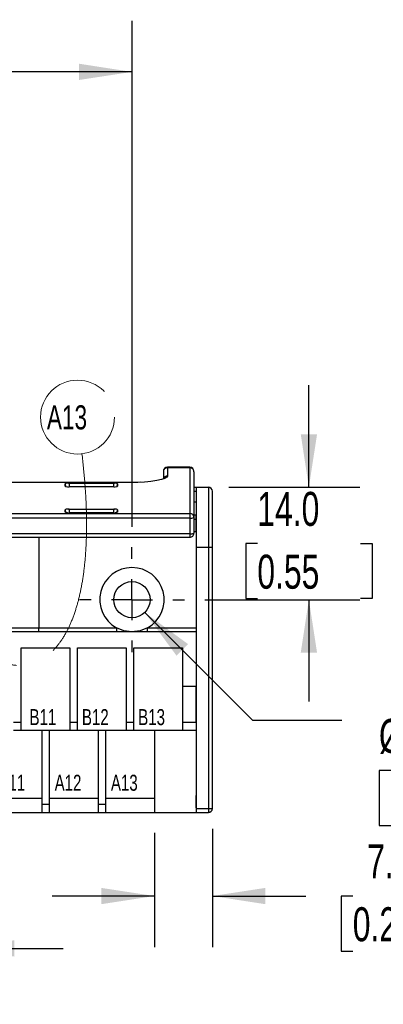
# Model space of a CAD drawing. Header units: millimetres. Extents: x 0 to 559, y 0 to 432.
# Tile 7 of 11: x 205 to 250, y 247 to 370. Entities that reach past the tile are written whole.
import ezdxf

# ---------------------------------------------------------------- set-up
doc = ezdxf.new("R2010")
doc.units = ezdxf.units.MM
doc.header["$LTSCALE"] = 2
doc.linetypes.add('CENTERX2', pattern=[20.32, 12.7, -2.54, 2.54, -2.54])
doc.layers.add('CENTER', color=40, linetype='CENTERX2')
doc.layers.add('DIMENSIONS', color=140, linetype='Continuous', lineweight=25)
doc.layers.add('TEXT', color=140, linetype='Continuous', lineweight=25)
doc.styles.add('SLDTEXTSTYLE0', font='TXT', dxfattribs={"width": 0.7})
doc.dimstyles.new('SLDDIMSTYLE0', dxfattribs={"dimtxt": 4.316016, "dimasz": 6.604, "dimexe": 0, "dimexo": 0.0625, "dimgap": 1.079004, "dimtad": 0, "dimtih": 1, "dimtoh": 1, "dimrnd": 1e-09, "dimzin": 4, "dimdsep": 46, "dimtxsty": 'SLDTEXTSTYLE0', "dimsah": 1, "dimcen": 0.09, "dimadec": 0, "dimazin": 1, "dimtfac": 1, "dimtofl": 0, "dimtmove": 0, "dimatfit": 3, "dimfxl": 0, "dimfrac": 2, "dimtolj": 1, "dimtzin": 12, "dimarcsym": 0})
doc.dimstyles.new('SLDDIMSTYLE1', dxfattribs={"dimtxt": 4.316016, "dimasz": 6.604, "dimexe": 0, "dimexo": 0.0625, "dimgap": 1.079004, "dimtad": 0, "dimtih": 1, "dimtoh": 1, "dimrnd": 1e-09, "dimzin": 12, "dimdsep": 46, "dimtxsty": 'SLDTEXTSTYLE0', "dimsah": 1, "dimcen": 0.09, "dimadec": 0, "dimazin": 3, "dimtfac": 1, "dimtmove": 0, "dimatfit": 0, "dimfxl": 0, "dimfrac": 2, "dimtolj": 1, "dimtzin": 12, "dimarcsym": 0})
doc.dimstyles.new('SLDDIMSTYLE3', dxfattribs={"dimtxt": 4.316016, "dimasz": 6.604, "dimexe": 0, "dimexo": 0.0625, "dimgap": 1.079004, "dimtad": 0, "dimtih": 1, "dimtoh": 1, "dimrnd": 1e-09, "dimzin": 4, "dimdsep": 46, "dimtxsty": 'SLDTEXTSTYLE0', "dimsah": 1, "dimcen": 0.09, "dimadec": 0, "dimazin": 1, "dimtfac": 1, "dimtmove": 0, "dimatfit": 0, "dimfxl": 0, "dimfrac": 2, "dimtolj": 1, "dimtzin": 12, "dimarcsym": 0})
doc.dimstyles.new('SLDDIMSTYLE4', dxfattribs={"dimtxt": 4.316016, "dimasz": 6.604, "dimexe": 0, "dimexo": 0.0625, "dimgap": 1.079004, "dimtad": 0, "dimtih": 1, "dimtoh": 1, "dimrnd": 1e-09, "dimzin": 12, "dimdsep": 46, "dimtxsty": 'SLDTEXTSTYLE0', "dimsah": 1, "dimcen": 0, "dimadec": 0, "dimazin": 3, "dimtfac": 1, "dimtofl": 0, "dimtmove": 0, "dimatfit": 3, "dimfxl": 0, "dimfrac": 2, "dimtolj": 1, "dimtzin": 12, "dimarcsym": 0})

# ---------------------------------------------------------------- blocks, each defined once
blk = doc.blocks.new('_D_7')
at = {"layer": 'DIMENSIONS'}
for p, q in [((229, 268.84), (229, 254.13)), ((221.78, 268.34), (221.78, 254.13)), ((221.78, 260.48), (209.08, 260.48)), ((229, 260.48), (240.61, 260.48)), ((246.46, 260.48), (245.01, 260.48)), ((245.01, 260.48), (245.01, 253.62)), ((259.28, 260.48), (260.73, 260.48)), ((260.73, 260.48), (260.73, 253.62)), ((245.01, 253.62), (246.46, 253.62)), ((260.73, 253.62), (259.28, 253.62))]:
    blk.add_line(p, q, dxfattribs=at)
for points in [[(221.78, 260.48), (215.17, 261.49), (215.17, 259.46)], [(229, 260.48), (235.6, 259.46), (235.6, 261.49)]]:
    blk.add_solid(points, dxfattribs=at)
at = {"layer": 'DIMENSIONS', "char_height": 4.233, "attachment_point": 1, "style": 'SLDTEXTSTYLE0'}
for s, insert in [('7.2', (248.25, 266.9)), ('0.28', (246.46, 259.08))]:
    blk.add_mtext(s, dxfattribs=dict(at, insert=insert))
blk = doc.blocks.new('_D_8')
at = {"layer": 'DIMENSIONS'}
for p, q in [((220.59, 295.79), (233.99, 282.38)), ((233.99, 282.38), (245.11, 282.38)), ((251.18, 276.12), (249.73, 276.12)), ((249.73, 276.12), (249.73, 269.26)), ((264.01, 276.12), (265.45, 276.12)), ((265.45, 276.12), (265.45, 269.26)), ((249.73, 269.26), (251.18, 269.26)), ((265.45, 269.26), (264.01, 269.26))]:
    blk.add_line(p, q, dxfattribs=at)
blk.add_solid([(220.59, 295.79), (224.54, 290.4), (225.98, 291.84)], dxfattribs=at)
at = {"layer": 'DIMENSIONS', "char_height": 4.233, "attachment_point": 1, "style": 'SLDTEXTSTYLE0'}
for s, insert in [('2X', (253.86, 289.4)), ('%%c', (249.72, 282.54)), ('4.5', (256.23, 282.54)), ('0.18', (251.18, 274.71))]:
    blk.add_mtext(s, dxfattribs=dict(at, insert=insert))
blk = doc.blocks.new('_D_9')
at = {"layer": 'DIMENSIONS'}
for p, q in [((241, 311.38), (241, 324.08)), ((231.04, 311.38), (247.35, 311.38)), ((234.59, 304.38), (233.14, 304.38)), ((233.14, 304.38), (233.14, 297.52)), ((247.42, 304.38), (248.87, 304.38)), ((248.87, 304.38), (248.87, 297.52)), ((228.08, 297.38), (247.35, 297.38)), ((233.14, 297.52), (234.59, 297.52)), ((241, 297.38), (241, 284.68)), ((248.87, 297.52), (247.42, 297.52))]:
    blk.add_line(p, q, dxfattribs=at)
for points in [[(241, 311.38), (242.02, 317.98), (239.99, 317.98)], [(241, 297.38), (239.99, 290.78), (242.02, 290.78)]]:
    blk.add_solid(points, dxfattribs=at)
at = {"layer": 'DIMENSIONS', "char_height": 4.233, "attachment_point": 1, "style": 'SLDTEXTSTYLE0'}
for s, insert in [('14.0', (234.59, 310.8)), ('0.55', (234.59, 302.98))]:
    blk.add_mtext(s, dxfattribs=dict(at, insert=insert))
blk = doc.blocks.new('_D_10')
at = {"layer": 'DIMENSIONS'}
for p, q in [((138, 356.09), (138, 369.45)), ((219, 306.46), (219, 369.45)), ((138, 363.1), (166.24, 363.1)), ((172.09, 363.1), (170.64, 363.1)), ((170.64, 363.1), (170.64, 356.24)), ((184.91, 363.1), (186.36, 363.1)), ((186.36, 363.1), (186.36, 356.24)), ((219, 363.1), (190.76, 363.1)), ((170.64, 356.24), (172.09, 356.24)), ((186.36, 356.24), (184.91, 356.24)), ((138, 306.46), (138, 353.04))]:
    blk.add_line(p, q, dxfattribs=at)
for points in [[(138, 363.1), (144.6, 362.09), (144.6, 364.12)], [(219, 363.1), (212.39, 364.12), (212.39, 362.09)]]:
    blk.add_solid(points, dxfattribs=at)
at = {"layer": 'DIMENSIONS', "char_height": 4.233, "attachment_point": 1, "style": 'SLDTEXTSTYLE0'}
for s, insert in [('81.0', (172.09, 369.53)), ('3.19', (172.09, 361.7))]:
    blk.add_mtext(s, dxfattribs=dict(at, insert=insert))
blk = doc.blocks.new('_D_11')
at = {"layer": 'DIMENSIONS'}
for p, q in [((190.75, 255.64), (190.75, 247.6)), ((197.75, 255.64), (197.75, 247.6)), ((161.63, 253.95), (160.18, 253.95)), ((160.18, 253.95), (160.18, 247.09)), ((174.46, 253.95), (175.91, 253.95)), ((175.91, 253.95), (175.91, 247.09)), ((190.75, 253.95), (180.3, 253.95)), ((197.75, 253.95), (210.45, 253.95)), ((160.18, 247.09), (161.63, 247.09)), ((175.91, 247.09), (174.46, 247.09))]:
    blk.add_line(p, q, dxfattribs=at)
for points in [[(190.75, 253.95), (184.15, 254.97), (184.15, 252.94)], [(197.75, 253.95), (204.36, 252.94), (204.36, 254.97)]]:
    blk.add_solid(points, dxfattribs=at)
at = {"layer": 'DIMENSIONS', "char_height": 4.233, "attachment_point": 1, "style": 'SLDTEXTSTYLE0'}
for s, insert in [('7.0', (163.43, 260.38)), ('0.28', (161.63, 252.55))]:
    blk.add_mtext(s, dxfattribs=dict(at, insert=insert))
blk = doc.blocks.new('SW_NOTE_0_13')
at = {"layer": 'TEXT', "color": 0, "linetype": 'CENTERX2', "lineweight": 18}
blk.add_circle((-0.55, 4.58), 4.6, dxfattribs=at)
at = {"layer": 'TEXT', "color": 0, "linetype": 'CENTERX2', "lineweight": 18, "insert": (-4.36, 6.05), "char_height": 3, "attachment_point": 1, "style": 'SLDTEXTSTYLE0'}
blk.add_mtext('A13', dxfattribs=at)
blk = doc.blocks.new('SW_CENTERMARKSYMBOL_0')
at = {"layer": 'CENTER', "color": 0}
for p, q in [((0, 5.08), (0, 6.54)), ((0, 0), (0, 2.54)), ((-5.08, 0), (-6.54, 0)), ((0, 0), (-2.54, 0)), ((0, 0), (0, -2.54)), ((0, 0), (2.54, 0)), ((5.08, 0), (6.54, 0)), ((0, -5.08), (0, -6.54))]:
    blk.add_line(p, q, dxfattribs=at)

msp = doc.modelspace()

# ---------------------------------------------------------------- linework, layer by layer
for p, q in [((222.898, 313.308), (222.898, 312.392)), ((226.198, 313.863), (223.398, 313.863)), ((223.398, 313.863), (223.398, 313.802)), ((223.398, 313.802), (223.398, 312.773)), ((226.198, 313.802), (223.398, 313.802)), ((226.198, 313.863), (226.198, 313.802)), ((226.198, 313.802), (226.198, 308.124)), ((226.698, 313.308), (226.698, 307.632)), ((218.898, 311.98), (138.098, 311.98)), ((218.898, 311.972), (138.098, 311.972)), ((210.683, 311.523), (210.683, 311.798)), ((210.683, 311.798), (210.738, 311.482)), ((210.685, 311.517), (210.683, 311.523)), ((211.176, 311.885), (216.72, 311.885)), ((211.254, 311.435), (211.176, 311.885)), ((216.72, 311.435), (211.176, 311.435)), ((216.72, 311.885), (216.642, 311.435)), ((217.158, 311.482), (217.212, 311.798)), ((217.212, 311.523), (217.211, 311.517)), ((217.212, 311.798), (217.212, 311.523)), ((218.898, 311.972), (218.898, 311.98)), ((226.698, 311.38), (226.998, 311.38)), ((226.698, 310.88), (226.998, 310.88)), ((226.998, 311.38), (226.998, 303.88)), ((226.998, 311.38), (228.498, 311.38)), ((228.498, 311.38), (228.498, 303.88)), ((228.998, 303.88), (228.998, 310.88)), ((226.998, 309.518), (226.698, 309.518)), ((130.798, 308.124), (226.198, 308.124)), ((210.683, 308.298), (210.683, 308.573)), ((210.683, 308.573), (210.738, 308.258)), ((210.685, 308.292), (210.683, 308.298)), ((211.176, 308.661), (216.72, 308.661)), ((211.254, 308.211), (211.176, 308.661)), ((216.72, 308.211), (211.176, 308.211)), ((216.72, 308.661), (216.642, 308.211)), ((217.158, 308.258), (217.212, 308.573)), ((217.212, 308.298), (217.211, 308.292)), ((217.212, 308.573), (217.212, 308.298)), ((226.198, 308.124), (226.198, 307.543)), ((226.963, 307.883), (226.698, 307.883)), ((226.963, 307.356), (226.963, 307.883)), ((226.198, 307.543), (130.798, 307.543)), ((226.198, 307.543), (226.198, 305.575)), ((226.698, 307.632), (226.698, 305.664)), ((226.963, 307.356), (226.698, 307.356)), ((226.963, 307.518), (226.998, 307.518)), ((226.963, 305.856), (226.963, 307.356)), ((226.198, 305.575), (130.798, 305.575)), ((226.198, 305.575), (226.198, 305.164)), ((226.698, 305.856), (226.963, 305.856)), ((130.798, 305.164), (226.198, 305.164)), ((207.419, 305.164), (207.419, 293.88)), ((228.498, 303.88), (226.998, 303.88)), ((226.998, 303.88), (226.998, 271.38)), ((228.998, 303.88), (228.498, 303.88)), ((228.498, 303.88), (228.498, 271.38)), ((228.998, 271.38), (228.998, 303.88)), ((226.998, 293.38), (129.998, 293.38)), ((203.884, 293.88), (207.419, 293.88)), ((207.419, 293.38), (207.419, 293.88)), ((207.419, 293.88), (217.061, 293.88)), ((217.061, 293.88), (217.061, 293.38)), ((220.934, 293.38), (220.934, 293.88)), ((220.934, 293.88), (226.998, 293.88)), ((205.218, 291.38), (211.268, 291.38)), ((205.218, 282.13), (205.218, 291.38)), ((211.268, 291.38), (211.268, 282.13)), ((212.218, 291.38), (218.268, 291.38)), ((212.218, 282.13), (212.218, 291.38)), ((218.268, 291.38), (218.268, 282.13)), ((219.218, 291.38), (225.268, 291.38)), ((219.218, 282.13), (219.218, 291.38)), ((225.268, 291.38), (225.268, 286.584)), ((226.963, 286.584), (225.268, 286.584)), ((225.268, 286.584), (225.268, 282.109)), ((226.963, 282.13), (226.963, 286.584)), ((204.268, 282.13), (205.218, 282.13)), ((205.218, 281.13), (205.218, 282.13)), ((211.268, 282.13), (212.218, 282.13)), ((211.268, 282.13), (211.268, 281.13)), ((212.218, 281.13), (212.218, 282.13)), ((218.268, 282.13), (219.218, 282.13)), ((218.268, 282.13), (218.268, 281.13)), ((219.218, 281.13), (219.218, 282.13)), ((225.268, 282.109), (226.963, 282.109)), ((225.268, 282.109), (225.268, 281.13)), ((226.963, 282.13), (226.998, 282.13)), ((226.963, 282.109), (226.963, 282.13)), ((204.268, 281.13), (205.218, 281.13)), ((205.218, 281.13), (211.268, 281.13)), ((207.778, 281.13), (207.778, 271.88)), ((208.728, 271.88), (208.728, 281.13)), ((211.268, 281.13), (212.218, 281.13)), ((212.218, 281.13), (218.268, 281.13)), ((214.778, 281.13), (214.778, 271.88)), ((215.728, 271.88), (215.728, 281.13)), ((218.268, 281.13), (219.218, 281.13)), ((219.218, 281.13), (225.268, 281.13)), ((221.778, 281.13), (221.778, 270.88)), ((225.268, 281.13), (226.998, 281.13)), ((207.778, 272.63), (201.728, 272.63)), ((214.778, 272.63), (208.728, 272.63)), ((221.778, 272.63), (215.728, 272.63)), ((226.998, 272.98), (226.963, 272.98)), ((226.963, 271.48), (226.963, 272.98)), ((208.728, 271.88), (207.778, 271.88)), ((207.778, 271.88), (207.778, 270.88)), ((208.728, 270.88), (208.728, 271.88)), ((215.728, 271.88), (214.778, 271.88)), ((214.778, 271.88), (214.778, 270.88)), ((215.728, 270.88), (215.728, 271.88)), ((226.963, 271.48), (226.998, 271.48)), ((226.998, 271.38), (228.498, 271.38)), ((226.998, 271.38), (226.998, 270.88)), ((228.498, 271.38), (228.998, 271.38)), ((228.498, 271.38), (228.498, 270.88)), ((201.728, 270.88), (207.778, 270.88)), ((207.778, 270.88), (208.728, 270.88)), ((208.728, 270.88), (214.778, 270.88)), ((214.778, 270.88), (215.728, 270.88)), ((215.728, 270.88), (221.778, 270.88)), ((221.778, 270.88), (226.998, 270.88)), ((226.998, 270.88), (228.498, 270.88))]:
    msp.add_line(p, q)
at = {"flags": 128}
for points in [[(223.398, 312.773), (223.319, 312.623), (223.082, 312.478), (222.664, 312.335), (222.08, 312.207), (221.36, 312.102), (220.968, 312.062), (220.554, 312.028), (219.741, 311.986), (218.898, 311.972)], [(220.023, 312.001), (219.558, 311.984), (218.898, 311.978)], [(218.998, 293.38), (217.998, 293.507), (217.061, 293.88)], [(220.934, 293.88), (219.999, 293.507), (218.998, 293.38)]]:
    msp.add_lwpolyline(points, dxfattribs=at)
msp.add_circle((218.998, 297.38), 2.25)
for centre, radius, start, end in [((223.398, 313.363), 0.5, 90, 180), ((223.395, 313.305), 0.497, 89.66691, 179.69932), ((223.395, 312.276), 0.498, 89.61019, 167.49526), ((226.198, 313.363), 0.5, 0, 90), ((226.201, 313.305), 0.497, 0.30068, 90.33309), ((228.498, 310.88), 0.5, 0, 90), ((226.199, 307.62), 0.504, 45.57154, 90.07792), ((226.21, 307.632), 0.488, 0.08178, 45.57513), ((226.319, 308.312), 0.778, 261.05015, 299.15028), ((226.23, 305.634), 0.463, 266.03931, 3.82618), ((226.319, 306.344), 0.778, 261.05015, 299.15028), ((218.998, 297.38), 4, 298.95502, 241.04498), ((228.498, 271.38), 0.5, 270, 360)]:
    msp.add_arc(centre, radius, start, end)
for centre, major_axis, start_param, end_param in [((211.191, 311.795), (0.508, -0.003), 1.6019422, 3.1425803), ((211.191, 311.525), (0.508, 0.003), 3.140605, 4.6812431), ((216.705, 311.795), (0.508, 0.003), 6.2821977, 7.8228357), ((216.705, 311.525), (0.508, -0.003), 4.7435349, 6.2841729), ((211.191, 308.571), (0.508, -0.003), 1.6019422, 3.1425803), ((211.191, 308.301), (0.508, 0.003), 3.140605, 4.6812431), ((216.705, 308.571), (0.508, 0.003), 6.2821977, 7.8228357), ((216.705, 308.301), (0.508, -0.003), 4.7435349, 6.2841729)]:
    msp.add_ellipse(centre, major_axis=major_axis, ratio=0.1780447, start_param=start_param, end_param=end_param)
at = {"layer": 'TEXT', "linetype": 'CENTERX2', "lineweight": 18, "flags": 128}
msp.add_lwpolyline([(212.776, 315.534), (212.801, 315.321), (212.826, 315.108), (212.85, 314.898), (212.873, 314.688), (212.896, 314.479), (212.919, 314.259), (212.942, 314.04), (212.965, 313.823), (212.986, 313.607), (213.007, 313.392), (213.027, 313.178), (213.047, 312.966), (213.066, 312.754), (213.084, 312.545), (213.101, 312.336), (213.118, 312.128), (213.135, 311.922), (213.15, 311.726), (213.164, 311.532), (213.178, 311.338), (213.191, 311.146), (213.204, 310.955), (213.216, 310.765), (213.228, 310.575), (213.239, 310.387), (213.25, 310.192), (213.26, 309.997), (213.27, 309.804), (213.279, 309.612), (213.287, 309.42), (213.295, 309.231), (213.304, 309.025), (213.311, 308.82), (213.318, 308.617), (213.324, 308.416), (213.329, 308.216), (213.334, 308.017), (213.338, 307.819), (213.341, 307.623), (213.344, 307.428), (213.346, 307.235), (213.348, 307.042), (213.348, 306.852), (213.349, 306.662), (213.348, 306.474), (213.347, 306.291), (213.346, 306.109), (213.343, 305.928), (213.341, 305.749), (213.337, 305.568), (213.333, 305.388), (213.329, 305.209), (213.323, 305.032), (213.318, 304.855), (213.312, 304.695), (213.306, 304.535), (213.299, 304.376), (213.292, 304.219), (213.284, 304.062), (213.276, 303.907), (213.267, 303.738), (213.257, 303.571), (213.246, 303.405), (213.235, 303.24), (213.224, 303.077), (213.211, 302.915), (213.199, 302.754), (213.186, 302.594), (213.172, 302.435), (213.158, 302.278), (213.143, 302.121), (213.128, 301.966), (213.112, 301.813), (213.096, 301.66), (213.08, 301.511), (213.063, 301.364), (213.046, 301.218), (213.028, 301.073), (213.01, 300.926), (212.991, 300.781), (212.972, 300.636), (212.952, 300.493), (212.932, 300.351), (212.911, 300.21), (212.89, 300.07), (212.868, 299.931), (212.846, 299.793), (212.823, 299.656), (212.8, 299.52), (212.777, 299.386), (212.754, 299.255), (212.73, 299.125), (212.706, 298.997), (212.681, 298.869), (212.656, 298.74), (212.63, 298.612), (212.604, 298.485), (212.578, 298.36), (212.551, 298.235), (212.52, 298.097), (212.489, 297.961), (212.458, 297.826), (212.426, 297.692), (212.394, 297.559), (212.361, 297.428), (212.328, 297.298), (212.294, 297.169), (212.263, 297.054), (212.232, 296.941), (212.201, 296.829), (212.17, 296.717), (212.138, 296.607), (212.103, 296.491), (212.069, 296.376), (212.034, 296.263), (211.999, 296.15), (211.963, 296.039), (211.927, 295.928), (211.885, 295.801), (211.842, 295.676), (211.799, 295.552), (211.755, 295.43), (211.711, 295.309), (211.667, 295.19), (211.624, 295.077), (211.581, 294.965), (211.537, 294.855), (211.493, 294.746), (211.449, 294.639), (211.404, 294.532), (211.359, 294.427), (211.313, 294.323), (211.268, 294.221), (211.221, 294.119), (211.175, 294.019), (211.128, 293.92), (211.081, 293.822), (211.033, 293.726), (210.986, 293.63), (210.937, 293.536), (210.883, 293.432), (210.828, 293.33), (210.773, 293.229), (210.718, 293.129), (210.661, 293.029), (210.604, 292.931), (210.546, 292.834), (210.488, 292.738), (210.43, 292.644), (210.371, 292.552), (210.312, 292.46), (210.253, 292.371), (210.193, 292.282), (210.133, 292.195), (210.073, 292.11), (210.012, 292.026), (209.952, 291.945), (209.892, 291.865), (209.832, 291.787), (209.771, 291.71), (209.709, 291.633), (209.647, 291.557), (209.584, 291.483), (209.521, 291.41), (209.458, 291.338), (209.396, 291.269), (209.333, 291.201), (209.271, 291.135), (209.208, 291.07), (209.143, 291.004), (209.079, 290.941), (209.014, 290.878), (208.949, 290.817), (208.884, 290.757), (208.819, 290.698), (208.753, 290.64), (208.687, 290.584), (208.621, 290.529), (208.555, 290.475), (208.485, 290.419), (208.414, 290.365), (208.343, 290.312), (208.272, 290.26), (208.201, 290.21), (208.129, 290.161), (208.06, 290.114), (207.99, 290.069), (207.92, 290.025), (207.85, 289.982), (207.778, 289.94), (207.706, 289.899), (207.634, 289.859), (207.562, 289.821), (207.49, 289.783), (207.417, 289.747), (207.345, 289.712), (207.272, 289.678), (207.2, 289.646), (207.127, 289.615), (207.049, 289.583), (206.972, 289.552), (206.894, 289.523), (206.816, 289.495), (206.738, 289.468), (206.66, 289.443), (206.587, 289.42), (206.513, 289.398), (206.439, 289.378), (206.365, 289.359), (206.291, 289.34), (206.212, 289.322), (206.134, 289.305), (206.055, 289.289), (205.976, 289.275), (205.897, 289.261), (205.818, 289.249), (205.739, 289.238), (205.66, 289.229), (205.581, 289.22), (205.501, 289.213), (205.422, 289.206), (205.342, 289.201), (205.256, 289.197), (205.169, 289.194), (205.082, 289.192), (204.995, 289.192), (204.908, 289.193), (204.821, 289.195), (204.734, 289.199), (204.638, 289.204), (204.542, 289.211), (204.446, 289.22), (204.349, 289.23), (204.253, 289.242), (204.157, 289.255), (204.06, 289.269), (203.966, 289.285), (203.871, 289.302), (203.776, 289.321), (203.682, 289.341), (203.585, 289.362), (203.488, 289.385), (203.392, 289.41), (203.295, 289.436), (203.198, 289.463), (203.103, 289.491), (203.008, 289.521), (202.913, 289.551), (202.818, 289.584), (202.721, 289.618), (202.624, 289.653), (202.526, 289.689), (202.429, 289.727), (202.332, 289.767), (202.235, 289.807), (202.137, 289.849), (202.04, 289.892), (201.942, 289.936), (201.844, 289.982), (201.74, 290.031), (201.637, 290.082), (201.533, 290.135), (201.429, 290.189), (201.324, 290.244), (201.22, 290.3), (201.119, 290.356), (201.017, 290.414), (200.916, 290.472), (200.814, 290.532), (200.712, 290.593), (200.61, 290.655), (200.498, 290.725), (200.386, 290.795), (200.274, 290.868), (200.162, 290.941), (200.05, 291.016), (199.937, 291.093), (199.824, 291.17), (199.711, 291.25), (199.597, 291.33), (199.484, 291.412), (199.37, 291.495), (199.255, 291.58), (199.14, 291.666), (199.025, 291.753), (198.912, 291.84), (198.799, 291.928), (198.685, 292.018), (198.571, 292.108), (198.454, 292.202), (198.337, 292.297), (198.219, 292.393), (198.101, 292.49), (197.983, 292.589), (197.863, 292.689), (197.743, 292.791), (197.623, 292.894), (197.502, 292.998), (197.381, 293.103), (197.259, 293.21), (197.136, 293.318), (197.015, 293.425), (196.894, 293.533), (196.772, 293.642), (196.649, 293.753), (196.524, 293.866), (196.398, 293.981), (196.27, 294.098), (196.143, 294.215), (196.014, 294.334), (195.887, 294.452), (195.759, 294.571), (195.631, 294.691), (195.501, 294.812), (195.369, 294.937), (195.235, 295.063), (195.1, 295.19), (194.965, 295.319), (194.829, 295.448), (194.714, 295.557), (194.599, 295.667), (194.483, 295.778), (194.366, 295.889), (194.249, 296.002), (194.131, 296.115), (194.001, 296.24), (193.87, 296.365), (193.738, 296.492), (193.606, 296.62), (193.472, 296.748), (193.337, 296.878), (193.201, 297.009)], dxfattribs=at)

# ---------------------------------------------------------------- block references
at = {"layer": 'CENTER'}
msp.add_blockref('SW_CENTERMARKSYMBOL_0', (218.998, 297.38), dxfattribs=at)
at = {"layer": 'TEXT', "linetype": 'CENTERX2', "lineweight": 18}
msp.add_blockref('SW_NOTE_0_13', (212.776, 315.534), dxfattribs=at)

# ---------------------------------------------------------------- texts
at = {"layer": 'TEXT', "linetype": 'CENTERX2', "lineweight": 18, "char_height": 2, "attachment_point": 1, "style": 'SLDTEXTSTYLE0'}
for s, insert in [('B11', (206.252, 283.757)), ('B12', (212.77, 283.757)), ('B13', (219.77, 283.757)), ('A11', (202.378, 275.581)), ('A12', (209.378, 275.581)), ('A13', (216.378, 275.581))]:
    msp.add_mtext(s, dxfattribs=dict(at, insert=insert))

# ---------------------------------------------------------------- dimensions: what is measured, and where the dimension line sits
at = {"layer": 'DIMENSIONS'}
for base, p1, p2, dimstyle, picture, middle in [((218.998, 363.102), (137.998, 303.92), (218.998, 303.92), 'SLDDIMSTYLE0', '_D_10', (178.498, 363.102)), ((190.753, 253.953), (197.753, 258.18), (190.753, 258.18), 'SLDDIMSTYLE3', '_D_11', (168.043, 253.953))]:
    dim = msp.add_linear_dim(base=base, p1=p1, p2=p2, dimstyle=dimstyle, dxfattribs=at)
    dim.commit()
    dim.dimension.update_dxf_attribs({"geometry": picture, "text_midpoint": middle, "dimtype": 160})
for base, p1, p2, angle, dimstyle, picture, middle in [((241.005, 297.38), (228.498, 311.38), (225.538, 297.38), 90, 'SLDDIMSTYLE3', '_D_9', (241.005, 304.38)), ((221.778, 260.478), (228.998, 271.38), (221.778, 270.88), 0, 'SLDDIMSTYLE1', '_D_7', (252.868, 260.478))]:
    dim = msp.add_linear_dim(base=base, p1=p1, p2=p2, angle=angle, dimstyle=dimstyle, dxfattribs=at)
    dim.commit()
    dim.dimension.update_dxf_attribs({"geometry": picture, "text_midpoint": middle, "dimtype": 160})
dim = msp.add_diameter_dim_2p(p1=(217.407, 298.971), p2=(220.589, 295.789), text='2X\\P<>', dimstyle='SLDDIMSTYLE4', dxfattribs=at)
dim.commit()
dim.dimension.update_dxf_attribs({"geometry": '_D_8', "text_midpoint": (257.593, 279.546), "dimtype": 163})

doc.saveas('drawing.dxf')
